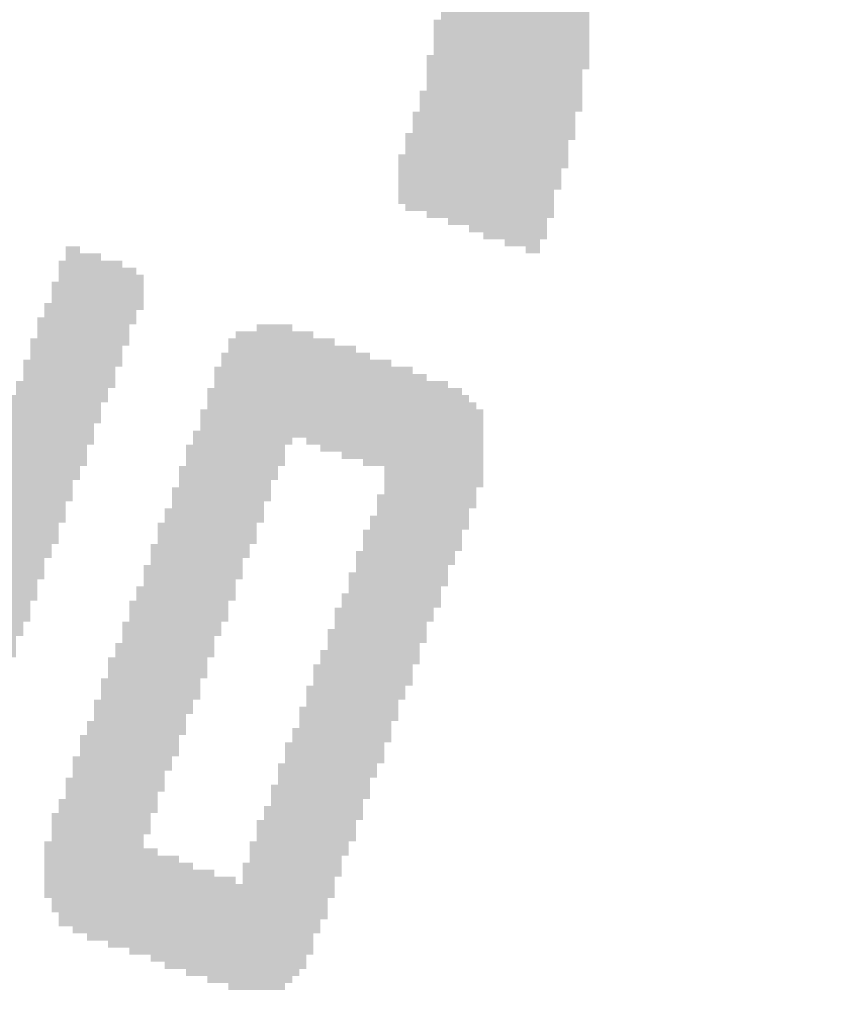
# Model space of a CAD drawing. Header units: millimetres. Extents: x 861 to 1254, y -31 to 249.
# Tile 14 of 49: x 956.1 to 959.59, y 131.79 to 136.02. Entities that reach past the tile are written whole.
import ezdxf

# ---------------------------------------------------------------- set-up
doc = ezdxf.new("R2010")
doc.units = ezdxf.units.MM
doc.header["$LTSCALE"] = 32.67
doc.header["$PDMODE"] = 3
doc.header["$PDSIZE"] = 0.3125
doc.layers.get('0').update_dxf_attribs({"linetype": 'CONTINUOUS'})
doc.layers.get('Defpoints').update_dxf_attribs({"linetype": 'CONTINUOUS'})
doc.layers.add('尺寸標柱線', color=3, linetype='CONTINUOUS', lineweight=15)
doc.styles.get("Standard").update_dxf_attribs({"font": 'times.ttf', "width": 0.8})
doc.dimstyles.new('ISO-25(2)', dxfattribs={"dimtxt": 3, "dimasz": 2.5, "dimexe": 1, "dimexo": 1, "dimgap": 1, "dimtad": 1, "dimlfac": 0.666667, "dimdsep": 46, "dimtxsty": 'Standard', "dimcen": 2.5, "dimclrd": 3, "dimclre": 3, "dimclrt": 2, "dimadec": 0, "dimazin": 2, "dimtfac": 1, "dimtmove": 0, "dimatfit": 3, "dimfxl": 0, "dimarcsym": 0})

# ---------------------------------------------------------------- blocks, each defined once
blk = doc.blocks.new('*D248')
at = {"layer": 'Defpoints', "color": 0}
for p in [(972.7892, 182.3181), (972.7892, 150.8469), (885.9093, 94.342)]:
    blk.add_point(p, dxfattribs=at)
at = {"layer": '尺寸標柱線', "color": 3, "lineweight": -2}
blk.add_line((972.7892, 151.8469), (972.7892, 190.9749), dxfattribs=at)
at = {"layer": '尺寸標柱線', "color": 2, "insert": (970.2589, 187.1465), "char_height": 3, "attachment_point": 5, "rotation": 90}
blk.add_mtext('57.92', dxfattribs=at)
blk = doc.blocks.new('*D249')
at = {"layer": 'Defpoints', "color": 0}
for p in [(981.1593, 184.1858), (981.1593, 171.5897), (885.9093, 94.342)]:
    blk.add_point(p, dxfattribs=at)
at = {"layer": '尺寸標柱線', "color": 3, "lineweight": -2}
blk.add_line((981.1593, 172.5897), (981.1593, 191.0015), dxfattribs=at)
at = {"layer": '尺寸標柱線', "color": 2, "insert": (978.629, 188.0937), "char_height": 3, "attachment_point": 5, "rotation": 90}
blk.add_mtext('63.5', dxfattribs=at)
blk = doc.blocks.new('*D250')
at = {"layer": 'Defpoints', "color": 0}
for p in [(1015.4493, 182.3887), (1015.4493, 171.5897), (885.9093, 94.342)]:
    blk.add_point(p, dxfattribs=at)
at = {"layer": '尺寸標柱線', "color": 3, "lineweight": -2}
blk.add_line((1015.4493, 172.5897), (1015.4493, 191.0109), dxfattribs=at)
at = {"layer": '尺寸標柱線', "color": 2, "insert": (1012.919, 187.1998), "char_height": 3, "attachment_point": 5, "rotation": 90}
blk.add_mtext('86.36', dxfattribs=at)
blk = doc.blocks.new('*D251')
at = {"layer": 'Defpoints', "color": 0}
for p in [(1026.8793, 182.233), (1026.8793, 169.2187), (885.9093, 94.342)]:
    blk.add_point(p, dxfattribs=at)
at = {"layer": '尺寸標柱線', "color": 3, "lineweight": -2}
blk.add_line((1026.8793, 170.2187), (1026.8793, 190.8622), dxfattribs=at)
at = {"layer": '尺寸標柱線', "color": 2, "insert": (1024.349, 187.0476), "char_height": 3, "attachment_point": 5, "rotation": 90}
blk.add_mtext('93.98', dxfattribs=at)
blk = doc.blocks.new('*D252')
at = {"layer": 'Defpoints', "color": 0}
for p in [(987.5746, 182.2834), (981.3693, 139.5069), (885.9093, 94.342)]:
    blk.add_point(p, dxfattribs=at)
at = {"layer": '尺寸標柱線', "color": 3, "lineweight": -2}
for p, q in [((987.5746, 177.2834), (987.5746, 190.9818)), ((981.3693, 172.2834), (987.5746, 177.2834)), ((981.3693, 140.5069), (981.3693, 172.2834))]:
    blk.add_line(p, q, dxfattribs=at)
at = {"layer": '尺寸標柱線', "color": 2, "insert": (985.0443, 187.1326), "char_height": 3, "attachment_point": 5, "rotation": 90}
blk.add_mtext('63.64', dxfattribs=at)
blk = doc.blocks.new('*D255')
at = {"layer": 'Defpoints', "color": 0}
for p in [(1025.8316, 168.171), (1046.741, 164.5664), (885.9093, 94.342)]:
    blk.add_point(p, dxfattribs=at)
at = {"layer": '尺寸標柱線', "color": 3, "lineweight": -2}
for p, q in [((1026.8316, 168.171), (1036.741, 168.171)), ((1036.741, 168.171), (1041.741, 164.5664)), ((1041.741, 164.5664), (1055.512, 164.5664))]:
    blk.add_line(p, q, dxfattribs=at)
at = {"layer": '尺寸標柱線', "color": 2, "insert": (1051.6265, 167.0966), "char_height": 3, "attachment_point": 5}
blk.add_mtext('49.22', dxfattribs=at)
blk = doc.blocks.new('*D256')
at = {"layer": 'Defpoints', "color": 0}
for p in [(1014.4016, 170.542), (1048.7164, 170.542), (885.9093, 94.342)]:
    blk.add_point(p, dxfattribs=at)
at = {"layer": '尺寸標柱線', "color": 3, "lineweight": -2}
blk.add_line((1015.4016, 170.542), (1055.5442, 170.542), dxfattribs=at)
at = {"layer": '尺寸標柱線', "color": 2, "insert": (1052.6303, 173.0722), "char_height": 3, "attachment_point": 5}
blk.add_mtext('50.8', dxfattribs=at)
blk = doc.blocks.new('*D257')
at = {"layer": 'Defpoints', "color": 0}
for p in [(972.7892, 150.8469), (1046.7238, 150.8469), (885.9093, 94.342)]:
    blk.add_point(p, dxfattribs=at)
at = {"layer": '尺寸標柱線', "color": 3, "lineweight": -2}
blk.add_line((973.7892, 150.8469), (1055.3962, 150.8469), dxfattribs=at)
at = {"layer": '尺寸標柱線', "color": 2, "insert": (1051.56, 153.3772), "char_height": 3, "attachment_point": 5}
blk.add_mtext('37.67', dxfattribs=at)
blk = doc.blocks.new('*D258')
at = {"layer": 'Defpoints', "color": 0}
for p in [(981.8493, 139.9869), (1046.7974, 139.9869), (885.9093, 94.342)]:
    blk.add_point(p, dxfattribs=at)
at = {"layer": '尺寸標柱線', "color": 3, "lineweight": -2}
blk.add_line((982.8493, 139.9869), (1055.3331, 139.9869), dxfattribs=at)
at = {"layer": '尺寸標柱線', "color": 2, "insert": (1051.5652, 142.5172), "char_height": 3, "attachment_point": 5}
blk.add_mtext('30.43', dxfattribs=at)

msp = doc.modelspace()

# ---------------------------------------------------------------- linework, layer by layer
at = {"color": 5}
for points in [[(957.9183, 136.0691, 0.1524, 0.1524, 0), (958.5584, 136.0691, 0.1524, 0.1524, 0)], [(958.5584, 136.0386, 0.1524, 0.1524, 0), (957.9183, 136.0386, 0.1524, 0.1524, 0)], [(957.9183, 136.0081, 0.1524, 0.1524, 0), (958.5584, 136.0081, 0.1524, 0.1524, 0)], [(958.5584, 135.9776, 0.1524, 0.1524, 0), (957.9183, 135.9776, 0.1524, 0.1524, 0)], [(957.8878, 135.9472, 0.1524, 0.1524, 0), (958.5584, 135.9472, 0.1524, 0.1524, 0)], [(958.5584, 135.9167, 0.1524, 0.1524, 0), (957.8878, 135.9167, 0.1524, 0.1524, 0)], [(957.8878, 135.8862, 0.1524, 0.1524, 0), (958.5584, 135.8862, 0.1524, 0.1524, 0)], [(958.5279, 135.8557, 0.1524, 0.1524, 0), (957.8878, 135.8557, 0.1524, 0.1524, 0)], [(957.8878, 135.8252, 0.1524, 0.1524, 0), (958.5279, 135.8252, 0.1524, 0.1524, 0)], [(958.5279, 135.7948, 0.1524, 0.1524, 0), (957.8573, 135.7948, 0.1524, 0.1524, 0)], [(957.8573, 135.7643, 0.1524, 0.1524, 0), (958.5279, 135.7643, 0.1524, 0.1524, 0)], [(958.5279, 135.7338, 0.1524, 0.1524, 0), (957.8573, 135.7338, 0.1524, 0.1524, 0)], [(957.8573, 135.7033, 0.1524, 0.1524, 0), (958.5279, 135.7033, 0.1524, 0.1524, 0)], [(958.4974, 135.6728, 0.1524, 0.1524, 0), (957.8573, 135.6728, 0.1524, 0.1524, 0)], [(957.8269, 135.6424, 0.1524, 0.1524, 0), (958.4974, 135.6424, 0.1524, 0.1524, 0)], [(958.4974, 135.6119, 0.1524, 0.1524, 0), (957.8269, 135.6119, 0.1524, 0.1524, 0)], [(958.4669, 135.5509, 0.1524, 0.1524, 0), (957.7964, 135.5509, 0.1524, 0.1524, 0)], [(957.8269, 135.5814, 0.1524, 0.1524, 0), (958.4974, 135.5814, 0.1524, 0.1524, 0)], [(957.7964, 135.5204, 0.1524, 0.1524, 0), (958.4669, 135.5204, 0.1524, 0.1524, 0)], [(957.7659, 135.4595, 0.1524, 0.1524, 0), (958.4669, 135.4595, 0.1524, 0.1524, 0)], [(958.4669, 135.49, 0.1524, 0.1524, 0), (957.7964, 135.49, 0.1524, 0.1524, 0)], [(958.4365, 135.429, 0.1524, 0.1524, 0), (957.7659, 135.429, 0.1524, 0.1524, 0)], [(957.7659, 135.3985, 0.1524, 0.1524, 0), (958.4365, 135.3985, 0.1524, 0.1524, 0)], [(958.4365, 135.368, 0.1524, 0.1524, 0), (957.7354, 135.368, 0.1524, 0.1524, 0)], [(957.7354, 135.3376, 0.1524, 0.1524, 0), (958.406, 135.3376, 0.1524, 0.1524, 0)], [(958.406, 135.3071, 0.1524, 0.1524, 0), (957.7354, 135.3071, 0.1524, 0.1524, 0)], [(957.7659, 135.2766, 0.1524, 0.1524, 0), (958.406, 135.2766, 0.1524, 0.1524, 0)], [(958.406, 135.2461, 0.1524, 0.1524, 0), (957.8573, 135.2461, 0.1524, 0.1524, 0)], [(957.9488, 135.2156, 0.1524, 0.1524, 0), (958.3755, 135.2156, 0.1524, 0.1524, 0)], [(958.3755, 135.1852, 0.1524, 0.1524, 0), (958.0402, 135.1852, 0.1524, 0.1524, 0)], [(958.1012, 135.1547, 0.1524, 0.1524, 0), (958.3755, 135.1547, 0.1524, 0.1524, 0)], [(958.1926, 135.1242, 0.1524, 0.1524, 0), (958.345, 135.1242, 0.1524, 0.1524, 0)], [(958.345, 135.0937, 0.1524, 0.1524, 0), (958.2841, 135.0937, 0.1524, 0.1524, 0)], [(956.3638, 134.9718, 0.1524, 0.1524, 0), (956.3029, 134.9718, 0.1524, 0.1524, 0)], [(956.5467, 134.9108, 0.1524, 0.1524, 0), (956.2724, 134.9108, 0.1524, 0.1524, 0)], [(956.3029, 134.9413, 0.1524, 0.1524, 0), (956.4553, 134.9413, 0.1524, 0.1524, 0)], [(956.2724, 134.8804, 0.1524, 0.1524, 0), (956.6077, 134.8804, 0.1524, 0.1524, 0)], [(956.6381, 134.8499, 0.1524, 0.1524, 0), (956.2724, 134.8499, 0.1524, 0.1524, 0)], [(956.2419, 134.8194, 0.1524, 0.1524, 0), (956.6077, 134.8194, 0.1524, 0.1524, 0)], [(956.6077, 134.7889, 0.1524, 0.1524, 0), (956.2419, 134.7889, 0.1524, 0.1524, 0)], [(956.2419, 134.7584, 0.1524, 0.1524, 0), (956.5772, 134.7584, 0.1524, 0.1524, 0)], [(956.2114, 134.728, 0.1524, 0.1524, 0), (956.5772, 134.728, 0.1524, 0.1524, 0)], [(956.5772, 134.6975, 0.1524, 0.1524, 0), (956.2114, 134.6975, 0.1524, 0.1524, 0)], [(956.1809, 134.667, 0.1524, 0.1524, 0), (956.5467, 134.667, 0.1524, 0.1524, 0)], [(956.5467, 134.6365, 0.1524, 0.1524, 0), (956.1809, 134.6365, 0.1524, 0.1524, 0)], [(957.1258, 134.6365, 0.1524, 0.1524, 0), (957.2782, 134.6365, 0.1524, 0.1524, 0)], [(956.5162, 134.5756, 0.1524, 0.1524, 0), (956.1505, 134.5756, 0.1524, 0.1524, 0)], [(956.1809, 134.606, 0.1524, 0.1524, 0), (956.5467, 134.606, 0.1524, 0.1524, 0)], [(957.4611, 134.5756, 0.1524, 0.1524, 0), (957.0039, 134.5756, 0.1524, 0.1524, 0)], [(957.3697, 134.606, 0.1524, 0.1524, 0), (957.0344, 134.606, 0.1524, 0.1524, 0)], [(956.1505, 134.5451, 0.1524, 0.1524, 0), (956.5162, 134.5451, 0.1524, 0.1524, 0)], [(957.0039, 134.5451, 0.1524, 0.1524, 0), (957.5525, 134.5451, 0.1524, 0.1524, 0)], [(956.12, 134.4841, 0.1524, 0.1524, 0), (956.4857, 134.4841, 0.1524, 0.1524, 0)], [(956.5162, 134.5146, 0.1524, 0.1524, 0), (956.1505, 134.5146, 0.1524, 0.1524, 0)], [(957.6135, 134.5146, 0.1524, 0.1524, 0), (956.9734, 134.5146, 0.1524, 0.1524, 0)], [(956.9734, 134.4841, 0.1524, 0.1524, 0), (957.7049, 134.4841, 0.1524, 0.1524, 0)], [(956.4857, 134.4536, 0.1524, 0.1524, 0), (956.12, 134.4536, 0.1524, 0.1524, 0)], [(957.7964, 134.4536, 0.1524, 0.1524, 0), (956.9429, 134.4536, 0.1524, 0.1524, 0)], [(956.12, 134.4232, 0.1524, 0.1524, 0), (956.4553, 134.4232, 0.1524, 0.1524, 0)], [(956.9429, 134.4232, 0.1524, 0.1524, 0), (957.8573, 134.4232, 0.1524, 0.1524, 0)], [(956.4553, 134.3927, 0.1524, 0.1524, 0), (956.0895, 134.3927, 0.1524, 0.1524, 0)], [(956.0895, 134.3622, 0.1524, 0.1524, 0), (956.4553, 134.3622, 0.1524, 0.1524, 0)], [(956.9125, 134.3622, 0.1524, 0.1524, 0), (958.0097, 134.3622, 0.1524, 0.1524, 0)], [(957.9488, 134.3927, 0.1524, 0.1524, 0), (956.9429, 134.3927, 0.1524, 0.1524, 0)], [(956.4248, 134.3317, 0.1524, 0.1524, 0), (956.059, 134.3317, 0.1524, 0.1524, 0)], [(958.0402, 134.3317, 0.1524, 0.1524, 0), (956.9125, 134.3317, 0.1524, 0.1524, 0)], [(956.059, 134.3012, 0.1524, 0.1524, 0), (956.4248, 134.3012, 0.1524, 0.1524, 0)], [(956.4248, 134.2708, 0.1524, 0.1524, 0), (956.059, 134.2708, 0.1524, 0.1524, 0)], [(956.882, 134.2708, 0.1524, 0.1524, 0), (957.2782, 134.2708, 0.1524, 0.1524, 0)], [(956.9125, 134.3012, 0.1524, 0.1524, 0), (958.0707, 134.3012, 0.1524, 0.1524, 0)], [(958.1012, 134.2708, 0.1524, 0.1524, 0), (957.3392, 134.2708, 0.1524, 0.1524, 0)], [(956.0285, 134.2403, 0.1524, 0.1524, 0), (956.3943, 134.2403, 0.1524, 0.1524, 0)], [(957.2477, 134.2403, 0.1524, 0.1524, 0), (956.882, 134.2403, 0.1524, 0.1524, 0)], [(957.4001, 134.2403, 0.1524, 0.1524, 0), (958.1012, 134.2403, 0.1524, 0.1524, 0)], [(956.3943, 134.2098, 0.1524, 0.1524, 0), (956.0285, 134.2098, 0.1524, 0.1524, 0)], [(956.882, 134.2098, 0.1524, 0.1524, 0), (957.2477, 134.2098, 0.1524, 0.1524, 0)], [(958.1012, 134.2098, 0.1524, 0.1524, 0), (957.4916, 134.2098, 0.1524, 0.1524, 0)], [(956.3638, 134.1488, 0.1524, 0.1524, 0), (955.9981, 134.1488, 0.1524, 0.1524, 0)], [(956.0285, 134.1793, 0.1524, 0.1524, 0), (956.3943, 134.1793, 0.1524, 0.1524, 0)], [(957.2477, 134.1793, 0.1524, 0.1524, 0), (956.8515, 134.1793, 0.1524, 0.1524, 0)], [(956.8515, 134.1488, 0.1524, 0.1524, 0), (957.2173, 134.1488, 0.1524, 0.1524, 0)], [(957.583, 134.1793, 0.1524, 0.1524, 0), (958.1012, 134.1793, 0.1524, 0.1524, 0)], [(958.1012, 134.1488, 0.1524, 0.1524, 0), (957.6745, 134.1488, 0.1524, 0.1524, 0)], [(955.9981, 134.1184, 0.1524, 0.1524, 0), (956.3638, 134.1184, 0.1524, 0.1524, 0)], [(957.2173, 134.1184, 0.1524, 0.1524, 0), (956.821, 134.1184, 0.1524, 0.1524, 0)], [(958.1012, 134.1184, 0.1524, 0.1524, 0), (957.7354, 134.1184, 0.1524, 0.1524, 0)], [(956.3333, 134.0879, 0.1524, 0.1524, 0), (955.9981, 134.0879, 0.1524, 0.1524, 0)], [(956.821, 134.0879, 0.1524, 0.1524, 0), (957.1868, 134.0879, 0.1524, 0.1524, 0)], [(957.7049, 134.0879, 0.1524, 0.1524, 0), (958.1012, 134.0879, 0.1524, 0.1524, 0)], [(955.9676, 134.0574, 0.1524, 0.1524, 0), (956.3333, 134.0574, 0.1524, 0.1524, 0)], [(956.3333, 134.0269, 0.1524, 0.1524, 0), (955.9676, 134.0269, 0.1524, 0.1524, 0)], [(956.7905, 134.0269, 0.1524, 0.1524, 0), (957.1868, 134.0269, 0.1524, 0.1524, 0)], [(957.1868, 134.0574, 0.1524, 0.1524, 0), (956.821, 134.0574, 0.1524, 0.1524, 0)], [(957.7049, 134.0574, 0.1524, 0.1524, 0), (958.0707, 134.0574, 0.1524, 0.1524, 0)], [(958.0707, 134.0269, 0.1524, 0.1524, 0), (957.7049, 134.0269, 0.1524, 0.1524, 0)], [(955.9371, 133.9964, 0.1524, 0.1524, 0), (956.3029, 133.9964, 0.1524, 0.1524, 0)], [(957.1563, 133.9964, 0.1524, 0.1524, 0), (956.7905, 133.9964, 0.1524, 0.1524, 0)], [(957.6745, 133.9964, 0.1524, 0.1524, 0), (958.0707, 133.9964, 0.1524, 0.1524, 0)], [(956.3029, 133.966, 0.1524, 0.1524, 0), (955.9371, 133.966, 0.1524, 0.1524, 0)], [(955.9371, 133.9355, 0.1524, 0.1524, 0), (956.3029, 133.9355, 0.1524, 0.1524, 0)], [(957.1563, 133.9355, 0.1524, 0.1524, 0), (956.7601, 133.9355, 0.1524, 0.1524, 0)], [(956.7905, 133.966, 0.1524, 0.1524, 0), (957.1563, 133.966, 0.1524, 0.1524, 0)], [(958.0402, 133.966, 0.1524, 0.1524, 0), (957.6745, 133.966, 0.1524, 0.1524, 0)], [(957.6745, 133.9355, 0.1524, 0.1524, 0), (958.0402, 133.9355, 0.1524, 0.1524, 0)], [(956.2724, 133.905, 0.1524, 0.1524, 0), (955.9066, 133.905, 0.1524, 0.1524, 0)], [(956.7601, 133.905, 0.1524, 0.1524, 0), (957.1258, 133.905, 0.1524, 0.1524, 0)], [(958.0402, 133.905, 0.1524, 0.1524, 0), (957.644, 133.905, 0.1524, 0.1524, 0)], [(955.9066, 133.8745, 0.1524, 0.1524, 0), (956.2724, 133.8745, 0.1524, 0.1524, 0)], [(957.1258, 133.8745, 0.1524, 0.1524, 0), (956.7601, 133.8745, 0.1524, 0.1524, 0)], [(957.644, 133.8745, 0.1524, 0.1524, 0), (958.0097, 133.8745, 0.1524, 0.1524, 0)], [(955.8761, 133.8136, 0.1524, 0.1524, 0), (956.2419, 133.8136, 0.1524, 0.1524, 0)], [(956.2724, 133.844, 0.1524, 0.1524, 0), (955.9066, 133.844, 0.1524, 0.1524, 0)], [(956.7296, 133.844, 0.1524, 0.1524, 0), (957.1258, 133.844, 0.1524, 0.1524, 0)], [(957.0953, 133.8136, 0.1524, 0.1524, 0), (956.7296, 133.8136, 0.1524, 0.1524, 0)], [(957.6135, 133.8136, 0.1524, 0.1524, 0), (958.0097, 133.8136, 0.1524, 0.1524, 0)], [(958.0097, 133.844, 0.1524, 0.1524, 0), (957.644, 133.844, 0.1524, 0.1524, 0)], [(956.2419, 133.7831, 0.1524, 0.1524, 0), (955.8761, 133.7831, 0.1524, 0.1524, 0)], [(956.6991, 133.7831, 0.1524, 0.1524, 0), (957.0953, 133.7831, 0.1524, 0.1524, 0)], [(957.9793, 133.7831, 0.1524, 0.1524, 0), (957.6135, 133.7831, 0.1524, 0.1524, 0)], [(956.2114, 133.7221, 0.1524, 0.1524, 0), (955.8457, 133.7221, 0.1524, 0.1524, 0)], [(955.8761, 133.7526, 0.1524, 0.1524, 0), (956.2114, 133.7526, 0.1524, 0.1524, 0)], [(957.0649, 133.7526, 0.1524, 0.1524, 0), (956.6991, 133.7526, 0.1524, 0.1524, 0)], [(956.6991, 133.7221, 0.1524, 0.1524, 0), (957.0649, 133.7221, 0.1524, 0.1524, 0)], [(957.9793, 133.7526, 0.1524, 0.1524, 0), (957.583, 133.7526, 0.1524, 0.1524, 0)], [(957.583, 133.7221, 0.1524, 0.1524, 0), (957.9488, 133.7221, 0.1524, 0.1524, 0)], [(955.8457, 133.6916, 0.1524, 0.1524, 0), (956.2114, 133.6916, 0.1524, 0.1524, 0)], [(957.0649, 133.6916, 0.1524, 0.1524, 0), (956.6686, 133.6916, 0.1524, 0.1524, 0)], [(957.9488, 133.6916, 0.1524, 0.1524, 0), (957.583, 133.6916, 0.1524, 0.1524, 0)], [(956.1809, 133.6612, 0.1524, 0.1524, 0), (955.8152, 133.6612, 0.1524, 0.1524, 0)], [(956.6686, 133.6612, 0.1524, 0.1524, 0), (957.0344, 133.6612, 0.1524, 0.1524, 0)], [(957.5525, 133.6612, 0.1524, 0.1524, 0), (957.9488, 133.6612, 0.1524, 0.1524, 0)], [(955.8152, 133.6307, 0.1524, 0.1524, 0), (956.1809, 133.6307, 0.1524, 0.1524, 0)], [(956.1809, 133.6002, 0.1524, 0.1524, 0), (955.8152, 133.6002, 0.1524, 0.1524, 0)], [(956.6381, 133.6002, 0.1524, 0.1524, 0), (957.0344, 133.6002, 0.1524, 0.1524, 0)], [(957.0344, 133.6307, 0.1524, 0.1524, 0), (956.6686, 133.6307, 0.1524, 0.1524, 0)], [(957.9183, 133.6307, 0.1524, 0.1524, 0), (957.5525, 133.6307, 0.1524, 0.1524, 0)], [(957.5525, 133.6002, 0.1524, 0.1524, 0), (957.9183, 133.6002, 0.1524, 0.1524, 0)], [(955.4799, 133.5697, 0.1524, 0.1524, 0), (956.1505, 133.5697, 0.1524, 0.1524, 0)], [(957.0039, 133.5697, 0.1524, 0.1524, 0), (956.6381, 133.5697, 0.1524, 0.1524, 0)], [(957.9183, 133.5697, 0.1524, 0.1524, 0), (957.5221, 133.5697, 0.1524, 0.1524, 0)], [(956.1505, 133.5392, 0.1524, 0.1524, 0), (955.4799, 133.5392, 0.1524, 0.1524, 0)], [(955.4799, 133.5088, 0.1524, 0.1524, 0), (956.1505, 133.5088, 0.1524, 0.1524, 0)], [(957.0039, 133.5088, 0.1524, 0.1524, 0), (956.6077, 133.5088, 0.1524, 0.1524, 0)], [(956.6381, 133.5392, 0.1524, 0.1524, 0), (957.0039, 133.5392, 0.1524, 0.1524, 0)], [(957.5221, 133.5392, 0.1524, 0.1524, 0), (957.8878, 133.5392, 0.1524, 0.1524, 0)], [(957.8878, 133.5088, 0.1524, 0.1524, 0), (957.5221, 133.5088, 0.1524, 0.1524, 0)], [(956.12, 133.4783, 0.1524, 0.1524, 0), (955.4799, 133.4783, 0.1524, 0.1524, 0)], [(956.6077, 133.4783, 0.1524, 0.1524, 0), (956.9734, 133.4783, 0.1524, 0.1524, 0)], [(957.4916, 133.4783, 0.1524, 0.1524, 0), (957.8573, 133.4783, 0.1524, 0.1524, 0)], [(955.4799, 133.4478, 0.1524, 0.1524, 0), (956.12, 133.4478, 0.1524, 0.1524, 0)], [(956.9734, 133.4478, 0.1524, 0.1524, 0), (956.5772, 133.4478, 0.1524, 0.1524, 0)], [(957.8573, 133.4478, 0.1524, 0.1524, 0), (957.4916, 133.4478, 0.1524, 0.1524, 0)], [(956.0895, 133.4173, 0.1524, 0.1524, 0), (955.4799, 133.4173, 0.1524, 0.1524, 0)], [(955.4799, 133.3868, 0.1524, 0.1524, 0), (956.0895, 133.3868, 0.1524, 0.1524, 0)], [(956.5772, 133.4173, 0.1524, 0.1524, 0), (956.9429, 133.4173, 0.1524, 0.1524, 0)], [(956.9429, 133.3868, 0.1524, 0.1524, 0), (956.5772, 133.3868, 0.1524, 0.1524, 0)], [(957.4611, 133.4173, 0.1524, 0.1524, 0), (957.8573, 133.4173, 0.1524, 0.1524, 0)], [(957.8269, 133.3868, 0.1524, 0.1524, 0), (957.4611, 133.3868, 0.1524, 0.1524, 0)], [(956.0895, 133.3564, 0.1524, 0.1524, 0), (955.4799, 133.3564, 0.1524, 0.1524, 0)], [(956.5467, 133.3564, 0.1524, 0.1524, 0), (956.9429, 133.3564, 0.1524, 0.1524, 0)], [(957.4611, 133.3564, 0.1524, 0.1524, 0), (957.8269, 133.3564, 0.1524, 0.1524, 0)], [(955.4799, 133.3259, 0.1524, 0.1524, 0), (956.059, 133.3259, 0.1524, 0.1524, 0)], [(956.9125, 133.3259, 0.1524, 0.1524, 0), (956.5467, 133.3259, 0.1524, 0.1524, 0)], [(957.8269, 133.3259, 0.1524, 0.1524, 0), (957.4306, 133.3259, 0.1524, 0.1524, 0)], [(956.059, 133.2954, 0.1524, 0.1524, 0), (955.4799, 133.2954, 0.1524, 0.1524, 0)], [(955.4799, 133.2649, 0.1524, 0.1524, 0), (956.059, 133.2649, 0.1524, 0.1524, 0)], [(956.9125, 133.2649, 0.1524, 0.1524, 0), (956.5162, 133.2649, 0.1524, 0.1524, 0)], [(956.5467, 133.2954, 0.1524, 0.1524, 0), (956.9125, 133.2954, 0.1524, 0.1524, 0)], [(957.4306, 133.2954, 0.1524, 0.1524, 0), (957.7964, 133.2954, 0.1524, 0.1524, 0)], [(957.7964, 133.2649, 0.1524, 0.1524, 0), (957.4306, 133.2649, 0.1524, 0.1524, 0)], [(956.5162, 133.2344, 0.1524, 0.1524, 0), (956.882, 133.2344, 0.1524, 0.1524, 0)], [(957.4001, 133.2344, 0.1524, 0.1524, 0), (957.7964, 133.2344, 0.1524, 0.1524, 0)], [(956.882, 133.204, 0.1524, 0.1524, 0), (956.4857, 133.204, 0.1524, 0.1524, 0)], [(956.4857, 133.1735, 0.1524, 0.1524, 0), (956.882, 133.1735, 0.1524, 0.1524, 0)], [(957.3697, 133.1735, 0.1524, 0.1524, 0), (957.7659, 133.1735, 0.1524, 0.1524, 0)], [(957.7659, 133.204, 0.1524, 0.1524, 0), (957.4001, 133.204, 0.1524, 0.1524, 0)], [(956.8515, 133.143, 0.1524, 0.1524, 0), (956.4857, 133.143, 0.1524, 0.1524, 0)], [(957.7354, 133.143, 0.1524, 0.1524, 0), (957.3697, 133.143, 0.1524, 0.1524, 0)], [(956.4553, 133.1125, 0.1524, 0.1524, 0), (956.8515, 133.1125, 0.1524, 0.1524, 0)], [(957.3697, 133.1125, 0.1524, 0.1524, 0), (957.7354, 133.1125, 0.1524, 0.1524, 0)], [(956.821, 133.082, 0.1524, 0.1524, 0), (956.4553, 133.082, 0.1524, 0.1524, 0)], [(956.4553, 133.0516, 0.1524, 0.1524, 0), (956.821, 133.0516, 0.1524, 0.1524, 0)], [(957.7354, 133.082, 0.1524, 0.1524, 0), (957.3392, 133.082, 0.1524, 0.1524, 0)], [(957.3392, 133.0516, 0.1524, 0.1524, 0), (957.7049, 133.0516, 0.1524, 0.1524, 0)], [(956.821, 133.0211, 0.1524, 0.1524, 0), (956.4248, 133.0211, 0.1524, 0.1524, 0)], [(957.7049, 133.0211, 0.1524, 0.1524, 0), (957.3392, 133.0211, 0.1524, 0.1524, 0)], [(956.4248, 132.9906, 0.1524, 0.1524, 0), (956.7905, 132.9906, 0.1524, 0.1524, 0)], [(956.7905, 132.9601, 0.1524, 0.1524, 0), (956.4248, 132.9601, 0.1524, 0.1524, 0)], [(957.3087, 132.9906, 0.1524, 0.1524, 0), (957.7049, 132.9906, 0.1524, 0.1524, 0)], [(957.6745, 132.9601, 0.1524, 0.1524, 0), (957.3087, 132.9601, 0.1524, 0.1524, 0)], [(956.3943, 132.9296, 0.1524, 0.1524, 0), (956.7905, 132.9296, 0.1524, 0.1524, 0)], [(957.3087, 132.9296, 0.1524, 0.1524, 0), (957.6745, 132.9296, 0.1524, 0.1524, 0)], [(956.7601, 132.8992, 0.1524, 0.1524, 0), (956.3943, 132.8992, 0.1524, 0.1524, 0)], [(957.6745, 132.8992, 0.1524, 0.1524, 0), (957.2782, 132.8992, 0.1524, 0.1524, 0)], [(956.3638, 132.8687, 0.1524, 0.1524, 0), (956.7601, 132.8687, 0.1524, 0.1524, 0)], [(956.7296, 132.8382, 0.1524, 0.1524, 0), (956.3638, 132.8382, 0.1524, 0.1524, 0)], [(957.644, 132.8382, 0.1524, 0.1524, 0), (957.2477, 132.8382, 0.1524, 0.1524, 0)], [(957.2782, 132.8687, 0.1524, 0.1524, 0), (957.644, 132.8687, 0.1524, 0.1524, 0)], [(956.3638, 132.8077, 0.1524, 0.1524, 0), (956.7296, 132.8077, 0.1524, 0.1524, 0)], [(957.2477, 132.8077, 0.1524, 0.1524, 0), (957.6135, 132.8077, 0.1524, 0.1524, 0)], [(956.7296, 132.7772, 0.1524, 0.1524, 0), (956.3333, 132.7772, 0.1524, 0.1524, 0)], [(956.3333, 132.7468, 0.1524, 0.1524, 0), (956.6991, 132.7468, 0.1524, 0.1524, 0)], [(957.2173, 132.7468, 0.1524, 0.1524, 0), (957.6135, 132.7468, 0.1524, 0.1524, 0)], [(957.6135, 132.7772, 0.1524, 0.1524, 0), (957.2477, 132.7772, 0.1524, 0.1524, 0)], [(956.6991, 132.7163, 0.1524, 0.1524, 0), (956.3333, 132.7163, 0.1524, 0.1524, 0)], [(957.583, 132.7163, 0.1524, 0.1524, 0), (957.2173, 132.7163, 0.1524, 0.1524, 0)], [(956.3029, 132.6858, 0.1524, 0.1524, 0), (956.6991, 132.6858, 0.1524, 0.1524, 0)], [(957.2173, 132.6858, 0.1524, 0.1524, 0), (957.583, 132.6858, 0.1524, 0.1524, 0)], [(956.6686, 132.6553, 0.1524, 0.1524, 0), (956.3029, 132.6553, 0.1524, 0.1524, 0)], [(956.3029, 132.6248, 0.1524, 0.1524, 0), (956.6686, 132.6248, 0.1524, 0.1524, 0)], [(957.583, 132.6553, 0.1524, 0.1524, 0), (957.1868, 132.6553, 0.1524, 0.1524, 0)], [(957.1868, 132.6248, 0.1524, 0.1524, 0), (957.5525, 132.6248, 0.1524, 0.1524, 0)], [(956.6686, 132.5944, 0.1524, 0.1524, 0), (956.2724, 132.5944, 0.1524, 0.1524, 0)], [(957.5525, 132.5944, 0.1524, 0.1524, 0), (957.1868, 132.5944, 0.1524, 0.1524, 0)], [(956.6381, 132.5334, 0.1524, 0.1524, 0), (956.2419, 132.5334, 0.1524, 0.1524, 0)], [(956.2724, 132.5639, 0.1524, 0.1524, 0), (956.6381, 132.5639, 0.1524, 0.1524, 0)], [(957.1563, 132.5639, 0.1524, 0.1524, 0), (957.5525, 132.5639, 0.1524, 0.1524, 0)], [(957.5221, 132.5334, 0.1524, 0.1524, 0), (957.1563, 132.5334, 0.1524, 0.1524, 0)], [(956.2419, 132.5029, 0.1524, 0.1524, 0), (956.6077, 132.5029, 0.1524, 0.1524, 0)], [(957.1258, 132.5029, 0.1524, 0.1524, 0), (957.5221, 132.5029, 0.1524, 0.1524, 0)], [(956.6077, 132.4724, 0.1524, 0.1524, 0), (956.2419, 132.4724, 0.1524, 0.1524, 0)], [(957.4916, 132.4724, 0.1524, 0.1524, 0), (957.1258, 132.4724, 0.1524, 0.1524, 0)], [(956.2114, 132.4115, 0.1524, 0.1524, 0), (956.6077, 132.4115, 0.1524, 0.1524, 0)], [(956.2419, 132.442, 0.1524, 0.1524, 0), (956.6077, 132.442, 0.1524, 0.1524, 0)], [(957.4916, 132.4115, 0.1524, 0.1524, 0), (957.0953, 132.4115, 0.1524, 0.1524, 0)], [(957.1258, 132.442, 0.1524, 0.1524, 0), (957.4916, 132.442, 0.1524, 0.1524, 0)], [(956.6991, 132.381, 0.1524, 0.1524, 0), (956.2114, 132.381, 0.1524, 0.1524, 0)], [(957.0953, 132.381, 0.1524, 0.1524, 0), (957.4611, 132.381, 0.1524, 0.1524, 0)], [(956.2114, 132.3505, 0.1524, 0.1524, 0), (956.7905, 132.3505, 0.1524, 0.1524, 0)], [(957.4611, 132.3505, 0.1524, 0.1524, 0), (957.0953, 132.3505, 0.1524, 0.1524, 0)], [(956.8515, 132.32, 0.1524, 0.1524, 0), (956.2114, 132.32, 0.1524, 0.1524, 0)], [(956.2419, 132.2896, 0.1524, 0.1524, 0), (956.9429, 132.2896, 0.1524, 0.1524, 0)], [(957.0649, 132.32, 0.1524, 0.1524, 0), (957.4611, 132.32, 0.1524, 0.1524, 0)], [(957.0649, 132.2896, 0.1524, 0.1524, 0), (957.4306, 132.2896, 0.1524, 0.1524, 0)], [(957.0344, 132.2591, 0.1524, 0.1524, 0), (956.2419, 132.2591, 0.1524, 0.1524, 0)], [(957.4306, 132.2591, 0.1524, 0.1524, 0), (957.0649, 132.2591, 0.1524, 0.1524, 0)], [(956.2724, 132.2286, 0.1524, 0.1524, 0), (957.4306, 132.2286, 0.1524, 0.1524, 0)], [(957.4001, 132.1981, 0.1524, 0.1524, 0), (956.2724, 132.1981, 0.1524, 0.1524, 0)], [(956.3333, 132.1676, 0.1524, 0.1524, 0), (957.4001, 132.1676, 0.1524, 0.1524, 0)], [(957.3697, 132.1372, 0.1524, 0.1524, 0), (956.3943, 132.1372, 0.1524, 0.1524, 0)], [(956.4857, 132.1067, 0.1524, 0.1524, 0), (957.3697, 132.1067, 0.1524, 0.1524, 0)], [(957.3697, 132.0762, 0.1524, 0.1524, 0), (956.5772, 132.0762, 0.1524, 0.1524, 0)], [(956.6686, 132.0457, 0.1524, 0.1524, 0), (957.3392, 132.0457, 0.1524, 0.1524, 0)], [(957.3392, 132.0152, 0.1524, 0.1524, 0), (956.7296, 132.0152, 0.1524, 0.1524, 0)], [(956.821, 131.9848, 0.1524, 0.1524, 0), (957.3087, 131.9848, 0.1524, 0.1524, 0)], [(957.2782, 131.9543, 0.1524, 0.1524, 0), (956.9125, 131.9543, 0.1524, 0.1524, 0)], [(957.2477, 131.9238, 0.1524, 0.1524, 0), (957.0039, 131.9238, 0.1524, 0.1524, 0)]]:
    msp.add_lwpolyline(points, format="xyseb", dxfattribs=at)

# ---------------------------------------------------------------- dimensions: what is measured, and where the dimension line sits
at = {"layer": '尺寸標柱線'}
for feature_location, offset, dtype, picture, middle in [((1015.4493, 171.5897), (0, 10.799), 1, '*D250', (1012.919, 187.1998)), ((972.7892, 150.8469), (0, 31.4712), 1, '*D248', (970.2589, 187.1465)), ((981.3693, 139.5069), (6.2053, 42.7765), 1, '*D252', (985.0443, 187.1326)), ((1026.8793, 169.2187), (0, 13.0143), 1, '*D251', (1024.349, 187.0476)), ((981.1593, 171.5897), (0, 12.5961), 1, '*D249', (978.629, 188.0937)), ((1014.4016, 170.542), (34.3149, 0), 0, '*D256', (1052.6303, 173.0722)), ((1025.8316, 168.171), (20.9095, -3.6046), 0, '*D255', (1051.6265, 167.0966)), ((972.7892, 150.8469), (73.9346, 0), 0, '*D257', (1051.56, 153.3772)), ((981.8493, 139.9869), (64.9481, 0), 0, '*D258', (1051.5652, 142.5172))]:
    dim = msp.add_ordinate_dim(feature_location=feature_location, offset=offset, dtype=dtype, origin=(885.9093, 94.342), dimstyle='ISO-25(2)', dxfattribs=at)
    dim.commit()
    dim.dimension.update_dxf_attribs({"geometry": picture, "text_midpoint": middle})

doc.saveas('drawing.dxf')
